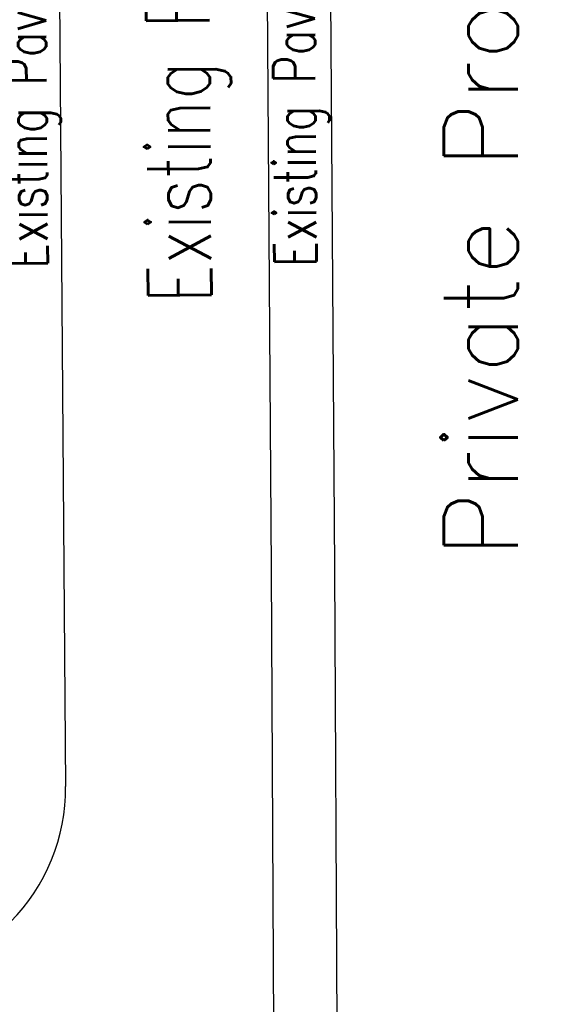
# Model space of a CAD drawing. Header units: millimetres. Extents: x 301 to 1479, y 491 to 1341.
# Tile 204 of 256: x 493 to 506, y 577 to 600. Entities that reach past the tile are written whole.
import ezdxf
from ezdxf.enums import TextEntityAlignment as Align

# ---------------------------------------------------------------- set-up
doc = ezdxf.new("R2010")
doc.units = ezdxf.units.MM
doc.header["$LTSCALE"] = 1.5
doc.header["$MEASUREMENT"] = 0
doc.layers.add('ROAD', color=8, linetype='Continuous')
doc.layers.add('TEXT', color=7, linetype='Continuous')
doc.styles.add('RS2', font='romans.shx', dxfattribs={"width": 0.75, "height": 1})
doc.styles.add('RS250', font='romans.shx', dxfattribs={"width": 0.75, "height": 10})
doc.styles.add('RS3', font='romans.shx', dxfattribs={"width": 0.75, "height": 1.5})

msp = doc.modelspace()

# ---------------------------------------------------------------- linework, layer by layer
at = {"layer": 'ROAD', "linetype": 'Continuous'}
for p, q in [((499.8521, 697.5749), (500.6256, 586.9697)), ((498.4833, 678.8106), (499.1257, 586.9592)), ((493.9675, 617.8048), (494.254, 581.8048)), ((499.1257, 586.9592), (499.6273, 490.8821)), ((500.6256, 586.9671), (501.1274, 490.882))]:
    msp.add_line(p, q, dxfattribs=at)
at = {"layer": 'ROAD'}
msp.add_arc((489.7542, 581.769), 4.5, 270, 0.45612, dxfattribs=at)

# ---------------------------------------------------------------- texts
at = {"layer": 'TEXT', "linetype": 'Continuous', "style": 'RS3', "width": 0.75}
msp.add_text('Existing Road 5.00m wide ', height=1.5, rotation=90.39456, dxfattribs=at).set_placement((496.8902, 603.5734), align=Align.MIDDLE_CENTER)
at = {"layer": 'TEXT', "style": 'RS2', "width": 0.75}
for p in [(493.8296, 594.0757), (500.2054, 594.1206)]:
    msp.add_text('Existing Pavement 1.50m wide', height=1, rotation=90.405, dxfattribs=at).set_placement(p)
at = {"layer": 'TEXT', "style": 'RS250'}
msp.add_text('Private Property', height=1.75, rotation=90, dxfattribs=at).set_placement((504.35, 596.753), align=Align.MIDDLE)

doc.saveas('drawing.dxf')
